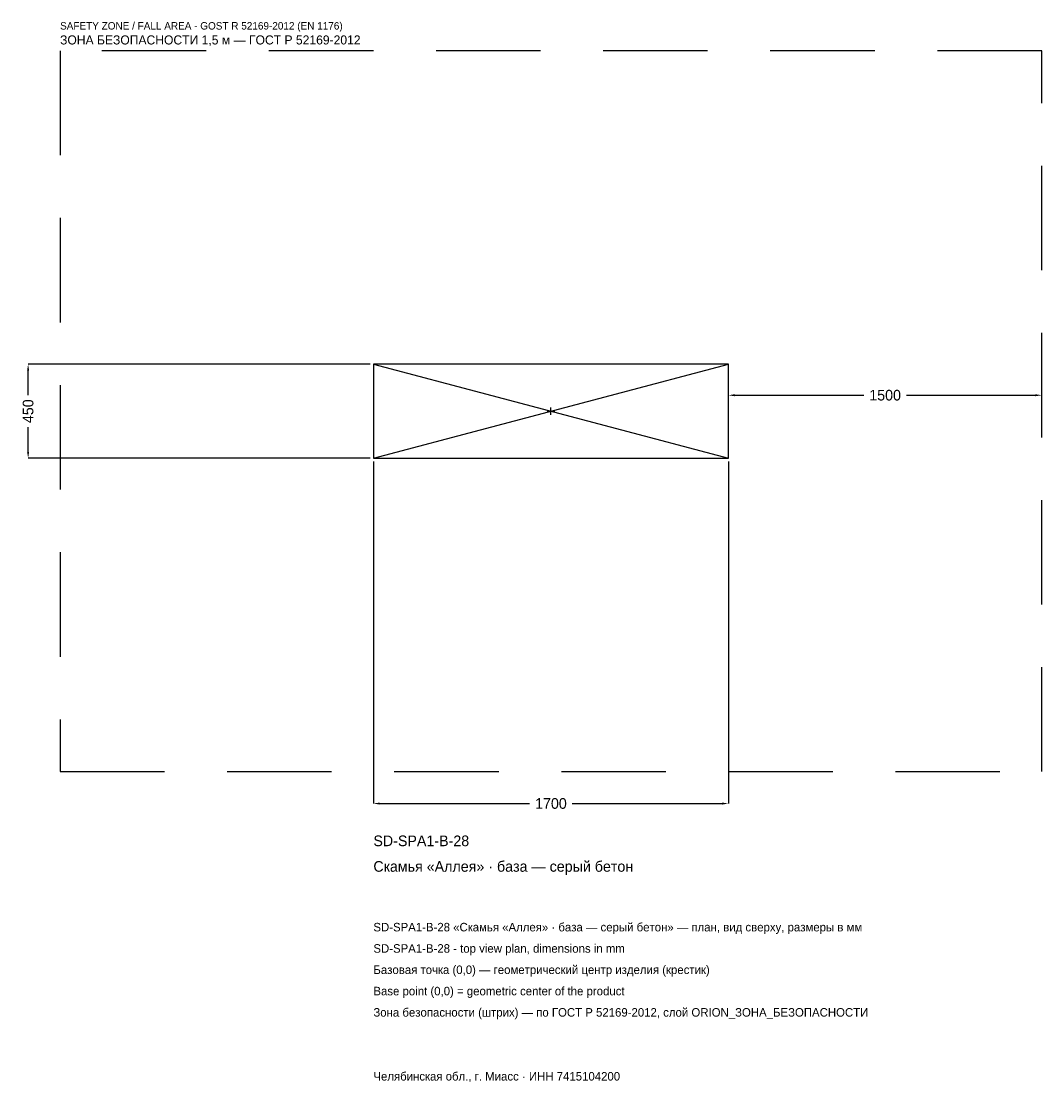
# Model space of a CAD drawing. Header units: metres. Extents: x -2536 to 2350, y -3215 to 1867.
import ezdxf

# ---------------------------------------------------------------- set-up
doc = ezdxf.new("R2010")
doc.units = ezdxf.units.M
doc.linetypes.add('DASHED', pattern=[800, 500, -300])
for name, color, linetype in [('ЗСК_ДАННЫЕ', 3, 'Continuous'), ('ЗСК_ЗОНА_БЕЗОПАСНОСТИ', 1, 'Continuous'), ('ЗСК_КОНТУР', 7, 'Continuous'), ('ЗСК_РАЗМЕРЫ', 8, 'Continuous')]:
    doc.layers.add(name, color=color, linetype=linetype)
doc.dimstyles.new('ORION', dxfattribs={"dimtxt": 51, "dimasz": 30.6, "dimexe": 1.25, "dimexo": 15.3, "dimtad": 1, "dimdec": 0, "dimcen": 2.5, "dimazin": 3, "dimtfac": 1, "dimtmove": 0, "dimatfit": 3})

# ---------------------------------------------------------------- blocks, each defined once
blk = doc.blocks.new('_CLOSEDFILLED')
at = {"color": 0, "linetype": 'BYBLOCK'}
blk.add_solid([(-1, 0.16), (0, 0), (-1, -0.16)], dxfattribs=at)
blk = doc.blocks.new('*D1')
for p, q in [((-850, -240.3), (-850, -1878)), ((850, -240.3), (850, -1878)), ((-819.4, -1878), (-102, -1878)), ((102, -1878), (819.4, -1878))]:
    blk.add_line(p, q)
at = {"layer": 'Defpoints'}
for p in [(-850, -225), (850, -225), (-850, -1878)]:
    blk.add_point(p, dxfattribs=at)
at = {"layer": 'ЗСК_РАЗМЕРЫ', "xscale": 30.599999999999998, "yscale": 30.599999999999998, "rotation": 180}
blk.add_blockref('_CLOSEDFILLED', (-850, -1878), dxfattribs=at)
at = {"layer": 'ЗСК_РАЗМЕРЫ', "xscale": 30.599999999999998, "yscale": 30.599999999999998}
blk.add_blockref('_CLOSEDFILLED', (850, -1878), dxfattribs=at)
at = {"layer": 'ЗСК_РАЗМЕРЫ', "insert": (0, -1878), "char_height": 51, "attachment_point": 5}
blk.add_mtext('1700', dxfattribs=at)
blk = doc.blocks.new('*D2')
for p, q in [((-865.3, 225), (-2503, 225)), ((-2503, 76.5), (-2503, 194.4)), ((-2503, -194.4), (-2503, -76.5)), ((-865.3, -225), (-2503, -225))]:
    blk.add_line(p, q)
at = {"layer": 'Defpoints'}
for p in [(-850, 225), (-2503, -225), (-850, -225)]:
    blk.add_point(p, dxfattribs=at)
at = {"layer": 'ЗСК_РАЗМЕРЫ', "xscale": 30.599999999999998, "yscale": 30.599999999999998}
for p, rotation in [((-2503, 225), 90), ((-2503, -225), 270)]:
    blk.add_blockref('_CLOSEDFILLED', p, dxfattribs=dict(at, rotation=rotation))
at = {"layer": 'ЗСК_РАЗМЕРЫ', "insert": (-2503, 0), "char_height": 51, "attachment_point": 5, "rotation": 90}
blk.add_mtext('450', dxfattribs=at)
blk = doc.blocks.new('*D3')
for p, q in [((850, 15.3), (850, 76.5)), ((880.6, 76.5), (1498, 76.5)), ((1702, 76.5), (2319.4, 76.5)), ((2350, 15.3), (2350, 76.5))]:
    blk.add_line(p, q)
at = {"layer": 'Defpoints'}
for p in [(850, 76.5), (850, 0), (2350, 0)]:
    blk.add_point(p, dxfattribs=at)
at = {"layer": 'ЗСК_РАЗМЕРЫ', "xscale": 30.599999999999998, "yscale": 30.599999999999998, "rotation": 180}
blk.add_blockref('_CLOSEDFILLED', (850, 76.5), dxfattribs=at)
at = {"layer": 'ЗСК_РАЗМЕРЫ', "xscale": 30.599999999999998, "yscale": 30.599999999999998}
blk.add_blockref('_CLOSEDFILLED', (2350, 76.5), dxfattribs=at)
at = {"layer": 'ЗСК_РАЗМЕРЫ', "insert": (1600, 76.5), "char_height": 51, "attachment_point": 5}
blk.add_mtext('1500', dxfattribs=at)
blk = doc.blocks.new('ОРИОН SD-SPA1-B-28 Скамья Аллея · база — серый бетон')
at = {"layer": 'ЗСК_ЗОНА_БЕЗОПАСНОСТИ', "linetype": 'DASHED'}
blk.add_lwpolyline([(-2350, -1725), (2350, -1725), (2350, 1725), (-2350, 1725)], close=True, dxfattribs=at)
at = {"layer": 'ЗСК_КОНТУР'}
for p, q in [((-850, -225), (850, 225)), ((-850, 225), (850, -225))]:
    blk.add_line(p, q, dxfattribs=at)
blk.add_lwpolyline([(-850, -225), (850, -225), (850, 225), (-850, 225)], close=True, dxfattribs=at)
at = {"layer": 'ЗСК_РАЗМЕРЫ'}
for p, q in [((-18, 0), (18, 0)), ((0, -18), (0, 18))]:
    blk.add_line(p, q, dxfattribs=at)
at = {"layer": 'ЗСК_ДАННЫЕ'}
for tag, p in [('АРТИКУЛ', (-850, -2082)), ('НАИМЕНОВАНИЕ', (-850, -2204.4))]:
    blk.add_attdef(tag, p, '', height=51, dxfattribs=at)
at = {"layer": 'ЗСК_ДАННЫЕ', "flags": 1}
for tag, p in [('ПРОИЗВОДИТЕЛЬ', (-850, -2326.8)), ('ТЕЛЕФОН', (-850, -2449.2)), ('САЙТ', (-850, -2694)), ('АДРЕС', (-850, -2816.4)), ('РЕКВИЗИТЫ', (-850, -2938.8)), ('ГАБАРИТЫ', (-850, -3061.2)), ('ЗОНА_БЕЗОПАСНОСТИ', (-850, -3183.6))]:
    blk.add_attdef(tag, p, '', height=51, dxfattribs=at)
at = {"layer": 'ЗСК_ЗОНА_БЕЗОПАСНОСТИ', "color": 1}
for s, height, p in [('SAFETY ZONE / FALL AREA - GOST R 52169-2012 (EN 1176)', 35.7, (-2350, 1827)), ('ЗОНА БЕЗОПАСНОСТИ 1,5 м — ГОСТ Р 52169-2012', 43.35, (-2350, 1755.6))]:
    blk.add_text(s, height=height, dxfattribs=at).set_placement(p)
at = {"layer": 'ЗСК_РАЗМЕРЫ'}
dim = blk.add_linear_dim(base=(-2503, -225), p1=(-850, -225), p2=(-850, 225), angle=90, dimstyle='ORION', dxfattribs=at)
dim.commit()
dim.dimension.update_dxf_attribs({"geometry": '*D2', "text_midpoint": (-2503, 0)})
for base, p1, p2, picture, middle in [((850, 76.5), (850, 0), (2350, 0), '*D3', (1600, 76.5)), ((-850, -1878), (-850, -225), (850, -225), '*D1', (0, -1878))]:
    dim = blk.add_linear_dim(base=base, p1=p1, p2=p2, dimstyle='ORION', dxfattribs=at)
    dim.commit()
    dim.dimension.update_dxf_attribs({"geometry": picture, "text_midpoint": middle})

msp = doc.modelspace()

# ---------------------------------------------------------------- block references
msp.add_blockref('ОРИОН SD-SPA1-B-28 Скамья Аллея · база — серый бетон', (0, 0)).add_auto_attribs({'АРТИКУЛ': 'SD-SPA1-B-28', 'НАИМЕНОВАНИЕ': 'Скамья «Аллея» · база — серый бетон'})

# ---------------------------------------------------------------- texts
at = {"layer": 'ЗСК_ДАННЫЕ', "color": 3}
for s, p in [('SD-SPA1-B-28 «Скамья «Аллея» · база — серый бетон» — план, вид сверху, размеры в мм', (-850, -2490)), ('SD-SPA1-B-28 - top view plan, dimensions in mm', (-850, -2592)), ('Челябинская обл., г. Миасс · ИНН 7415104200', (-850, -3204))]:
    msp.add_text(s, height=40.8, dxfattribs=at).set_placement(p)
at = {"layer": 'ЗСК_ДАННЫЕ', "color": 7}
for s, p in [('Базовая точка (0,0) — геометрический центр изделия (крестик)', (-850, -2694)), ('Base point (0,0) = geometric center of the product', (-850, -2796))]:
    msp.add_text(s, height=40.8, dxfattribs=at).set_placement(p)
at = {"layer": 'ЗСК_ДАННЫЕ', "color": 1}
msp.add_text('Зона безопасности (штрих) — по ГОСТ Р 52169-2012, слой ORION_ЗОНА_БЕЗОПАСНОСТИ', height=40.8, dxfattribs=at).set_placement((-850, -2898))

doc.saveas('drawing.dxf')
